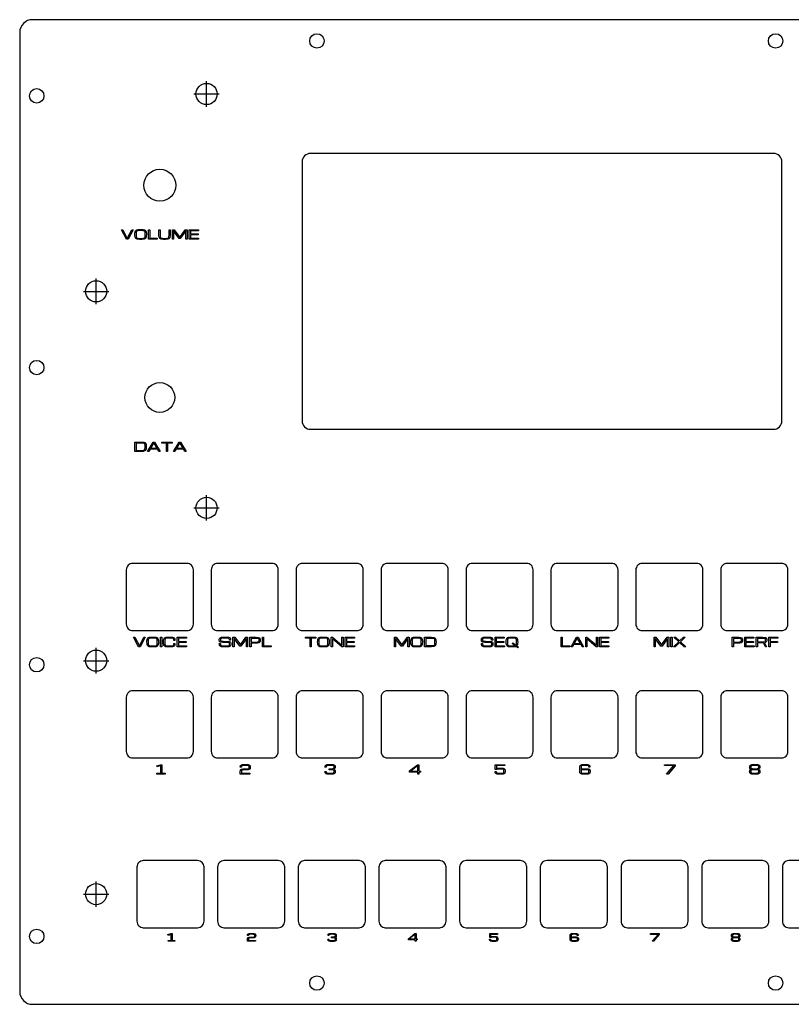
# Model space of a CAD drawing. Header units: millimetres. Extents: x 0 to 356, y 0 to 232.
# Tile 1 of 3: x 0 to 182, y 0 to 232. Entities that reach past the tile are written whole.
import ezdxf

# ---------------------------------------------------------------- set-up
doc = ezdxf.new("R2010")
doc.units = ezdxf.units.MM
for name, color, linetype in [('INCISIONE', 5, 'Continuous'), ('PRIGIONIERI_M3', 3, 'Continuous'), ('SVASATI', 6, 'Continuous'), ('TAGLIO', 1, 'Continuous')]:
    doc.layers.add(name, color=color, linetype=linetype)

msp = doc.modelspace()

# ---------------------------------------------------------------- linework, layer by layer
at = {"layer": 'INCISIONE'}
for points in [[(25.16, 180.25), (23.98, 182.45), (24.29, 182.45), (25.34, 180.44), (26.4, 182.45), (26.71, 182.45), (25.53, 180.25), (25.16, 180.25)], [(28.19, 180.2), (27.9, 180.21), (27.66, 180.25), (27.48, 180.31), (27.34, 180.41), (27.24, 180.55), (27.17, 180.75), (27.14, 181), (27.13, 181.32), (27.13, 181.38), (27.13, 181.65), (27.16, 181.87), (27.2, 182.05), (27.26, 182.19), (27.34, 182.3), (27.45, 182.38), (27.58, 182.44), (27.75, 182.47), (27.95, 182.49), (28.19, 182.49), (28.77, 182.49), (29.01, 182.49), (29.21, 182.47), (29.38, 182.44), (29.51, 182.38), (29.62, 182.3), (29.71, 182.19), (29.77, 182.05), (29.8, 181.87), (29.83, 181.65), (29.83, 181.38), (29.83, 181.32), (29.82, 181), (29.79, 180.75), (29.72, 180.55), (29.62, 180.41), (29.48, 180.31), (29.3, 180.25), (29.06, 180.21), (28.77, 180.2), (28.19, 180.2)], [(28.19, 180.44), (28.77, 180.44), (28.96, 180.44), (29.11, 180.45), (29.24, 180.48), (29.34, 180.52), (29.42, 180.58), (29.48, 180.66), (29.52, 180.77), (29.54, 180.92), (29.55, 181.1), (29.56, 181.32), (29.56, 181.38), (29.55, 181.61), (29.54, 181.79), (29.52, 181.94), (29.48, 182.05), (29.42, 182.13), (29.34, 182.19), (29.24, 182.22), (29.11, 182.24), (28.96, 182.25), (28.77, 182.26), (28.19, 182.26), (28, 182.25), (27.85, 182.24), (27.72, 182.22), (27.62, 182.19), (27.54, 182.13), (27.48, 182.05), (27.44, 181.94), (27.42, 181.79), (27.41, 181.61), (27.4, 181.38), (27.4, 181.32), (27.41, 181.1), (27.42, 180.92), (27.44, 180.77), (27.48, 180.66), (27.54, 180.58), (27.62, 180.52), (27.72, 180.48), (27.85, 180.45), (28, 180.44), (28.19, 180.44)], [(30.34, 180.25), (30.34, 182.45), (30.62, 182.45), (30.62, 180.48), (32.36, 180.48), (32.36, 180.25), (30.34, 180.25)], [(33.85, 180.2), (33.56, 180.21), (33.32, 180.25), (33.14, 180.31), (33, 180.41), (32.9, 180.55), (32.84, 180.75), (32.8, 181), (32.79, 181.32), (32.79, 182.45), (33.06, 182.45), (33.06, 181.32), (33.07, 181.1), (33.08, 180.92), (33.11, 180.77), (33.15, 180.66), (33.2, 180.58), (33.28, 180.52), (33.38, 180.48), (33.51, 180.45), (33.67, 180.44), (33.85, 180.44), (34.37, 180.44), (34.56, 180.44), (34.72, 180.45), (34.84, 180.48), (34.94, 180.52), (35.02, 180.58), (35.08, 180.66), (35.12, 180.77), (35.14, 180.92), (35.16, 181.1), (35.16, 181.32), (35.16, 182.45), (35.44, 182.45), (35.44, 181.32), (35.42, 181), (35.39, 180.75), (35.33, 180.55), (35.23, 180.41), (35.09, 180.31), (34.9, 180.25), (34.67, 180.21), (34.37, 180.2), (33.85, 180.2)], [(35.95, 180.25), (35.95, 182.45), (36.36, 182.45), (37.69, 180.65), (39, 182.45), (39.41, 182.45), (39.41, 180.25), (39.14, 180.25), (39.14, 182.2), (37.82, 180.39), (37.57, 180.39), (36.23, 182.2), (36.23, 180.25), (35.95, 180.25)], [(39.92, 180.25), (39.92, 182.45), (42.08, 182.45), (42.08, 182.22), (40.2, 182.22), (40.2, 181.49), (42, 181.49), (42, 181.26), (40.2, 181.26), (40.2, 180.48), (42.12, 180.48), (42.12, 180.25), (39.92, 180.25)], [(27.11, 130.25), (27.11, 132.45), (28.74, 132.45), (29.04, 132.44), (29.27, 132.41), (29.46, 132.35), (29.6, 132.26), (29.7, 132.12), (29.76, 131.94), (29.8, 131.69), (29.81, 131.38), (29.81, 131.32), (29.8, 131.01), (29.76, 130.77), (29.7, 130.58), (29.6, 130.45), (29.46, 130.35), (29.27, 130.29), (29.04, 130.26), (28.74, 130.25), (27.11, 130.25)], [(30.13, 130.25), (31.42, 132.45), (31.78, 132.45), (33.07, 130.25), (32.75, 130.25), (32.47, 130.75), (30.73, 130.75), (30.45, 130.25), (30.13, 130.25)], [(30.87, 130.98), (32.33, 130.98), (31.6, 132.26), (30.87, 130.98)], [(34.54, 130.25), (34.54, 132.22), (33.44, 132.22), (33.44, 132.45), (35.91, 132.45), (35.91, 132.22), (34.81, 132.22), (34.81, 130.25), (34.54, 130.25)], [(36.24, 130.25), (37.52, 132.45), (37.89, 132.45), (39.17, 130.25), (38.85, 130.25), (38.57, 130.75), (36.83, 130.75), (36.56, 130.25), (36.24, 130.25)], [(36.97, 130.98), (38.44, 130.98), (37.7, 132.26), (36.97, 130.98)], [(27.39, 130.49), (28.74, 130.49), (28.97, 130.49), (29.16, 130.51), (29.29, 130.55), (29.39, 130.62), (29.46, 130.72), (29.5, 130.87), (29.52, 131.06), (29.53, 131.32), (29.53, 131.38), (29.53, 131.59), (29.51, 131.77), (29.49, 131.91), (29.45, 132.01), (29.39, 132.09), (29.32, 132.15), (29.22, 132.18), (29.09, 132.2), (28.93, 132.21), (28.74, 132.21), (27.39, 132.21), (27.39, 130.49)], [(28, 84.25), (26.81, 86.45), (27.13, 86.45), (28.18, 84.44), (29.24, 86.45), (29.55, 86.45), (28.37, 84.25), (28, 84.25)], [(31.03, 84.2), (30.74, 84.21), (30.5, 84.25), (30.31, 84.31), (30.18, 84.41), (30.08, 84.55), (30.01, 84.75), (29.98, 85), (29.97, 85.32), (29.97, 85.38), (29.97, 85.65), (29.99, 85.87), (30.03, 86.05), (30.09, 86.19), (30.18, 86.3), (30.28, 86.38), (30.42, 86.44), (30.59, 86.47), (30.79, 86.49), (31.03, 86.49), (31.61, 86.49), (31.85, 86.49), (32.05, 86.47), (32.22, 86.44), (32.35, 86.38), (32.46, 86.3), (32.54, 86.19), (32.6, 86.05), (32.64, 85.87), (32.66, 85.65), (32.67, 85.38), (32.67, 85.32), (32.66, 85), (32.62, 84.75), (32.56, 84.55), (32.46, 84.41), (32.32, 84.31), (32.14, 84.25), (31.9, 84.21), (31.61, 84.2), (31.03, 84.2)], [(31.03, 84.44), (31.61, 84.44), (31.8, 84.44), (31.95, 84.45), (32.08, 84.48), (32.18, 84.52), (32.26, 84.58), (32.31, 84.66), (32.35, 84.77), (32.38, 84.92), (32.39, 85.1), (32.4, 85.32), (32.4, 85.38), (32.39, 85.61), (32.38, 85.79), (32.35, 85.94), (32.31, 86.05), (32.26, 86.13), (32.18, 86.19), (32.08, 86.22), (31.95, 86.24), (31.8, 86.25), (31.61, 86.26), (31.03, 86.26), (30.84, 86.25), (30.68, 86.24), (30.56, 86.22), (30.46, 86.19), (30.38, 86.13), (30.32, 86.05), (30.28, 85.94), (30.26, 85.79), (30.24, 85.61), (30.24, 85.38), (30.24, 85.32), (30.24, 85.1), (30.26, 84.92), (30.28, 84.77), (30.32, 84.66), (30.38, 84.58), (30.46, 84.52), (30.56, 84.48), (30.68, 84.45), (30.84, 84.44), (31.03, 84.44)], [(33.18, 84.25), (33.18, 86.45), (33.46, 86.45), (33.46, 84.25), (33.18, 84.25)], [(33.87, 85.32), (33.87, 85.38), (33.88, 85.65), (33.9, 85.87), (33.94, 86.05), (34, 86.19), (34.08, 86.3), (34.19, 86.38), (34.33, 86.44), (34.5, 86.47), (34.7, 86.49), (34.94, 86.49), (35.51, 86.49), (35.79, 86.49), (36.01, 86.47), (36.2, 86.42), (36.34, 86.36), (36.45, 86.25), (36.52, 86.11), (36.56, 85.93), (36.57, 85.69), (36.3, 85.69), (36.29, 85.88), (36.26, 86.01), (36.21, 86.11), (36.14, 86.18), (36.03, 86.22), (35.9, 86.24), (35.73, 86.25), (35.51, 86.26), (34.94, 86.26), (34.75, 86.25), (34.59, 86.24), (34.47, 86.22), (34.36, 86.19), (34.29, 86.13), (34.23, 86.05), (34.19, 85.94), (34.17, 85.79), (34.15, 85.61), (34.15, 85.38), (34.15, 85.32), (34.15, 85.1), (34.17, 84.92), (34.19, 84.77), (34.23, 84.66), (34.29, 84.58), (34.36, 84.52), (34.47, 84.48), (34.59, 84.45), (34.75, 84.44), (34.94, 84.44), (35.51, 84.44), (35.73, 84.44), (35.9, 84.45), (36.03, 84.47), (36.14, 84.51), (36.21, 84.57), (36.26, 84.67), (36.29, 84.81), (36.3, 84.99), (36.57, 84.99), (36.56, 84.75), (36.52, 84.57), (36.45, 84.43), (36.34, 84.33), (36.2, 84.27), (36.01, 84.23), (35.79, 84.21), (35.51, 84.2), (34.94, 84.2), (34.64, 84.21), (34.41, 84.25), (34.22, 84.31), (34.08, 84.41), (33.98, 84.55), (33.92, 84.75), (33.88, 85), (33.87, 85.32)], [(37.08, 84.25), (37.08, 86.45), (39.24, 86.45), (39.24, 86.22), (37.36, 86.22), (37.36, 85.49), (39.17, 85.49), (39.17, 85.26), (37.36, 85.26), (37.36, 84.48), (39.28, 84.48), (39.28, 84.25), (37.08, 84.25)], [(49.43, 84.88), (49.42, 85), (49.41, 85.08), (49.38, 85.15), (49.32, 85.19), (49.23, 85.22), (49.1, 85.24), (48.93, 85.25), (48.7, 85.25), (47.9, 85.27), (47.64, 85.28), (47.43, 85.3), (47.27, 85.34), (47.16, 85.4), (47.08, 85.48), (47.03, 85.58), (47.01, 85.71), (47, 85.87), (47.01, 86.04), (47.05, 86.18), (47.11, 86.29), (47.2, 86.37), (47.33, 86.43), (47.51, 86.47), (47.75, 86.49), (48.04, 86.49), (48.65, 86.49), (48.92, 86.49), (49.14, 86.48), (49.31, 86.44), (49.45, 86.39), (49.55, 86.3), (49.61, 86.18), (49.65, 86.01), (49.66, 85.79), (49.39, 85.79), (49.38, 85.96), (49.35, 86.08), (49.3, 86.16), (49.23, 86.21), (49.13, 86.24), (49, 86.25), (48.85, 86.26), (48.65, 86.26), (48.05, 86.26), (47.82, 86.25), (47.64, 86.25), (47.51, 86.23), (47.41, 86.2), (47.34, 86.15), (47.31, 86.09), (47.29, 85.99), (47.28, 85.87), (47.28, 85.77), (47.3, 85.68), (47.33, 85.62), (47.38, 85.58), (47.46, 85.55), (47.58, 85.53), (47.74, 85.52), (47.95, 85.51), (48.81, 85.5), (49.08, 85.49), (49.29, 85.46), (49.44, 85.42), (49.56, 85.36), (49.63, 85.28), (49.68, 85.18), (49.7, 85.05), (49.71, 84.88), (49.7, 84.71), (49.67, 84.56), (49.62, 84.44), (49.53, 84.35), (49.4, 84.28), (49.23, 84.24), (49, 84.21), (48.71, 84.2), (48.04, 84.2), (47.77, 84.21), (47.54, 84.23), (47.36, 84.27), (47.22, 84.33), (47.12, 84.43), (47.06, 84.56), (47.02, 84.75), (47, 84.98), (47.28, 84.98), (47.29, 84.8), (47.31, 84.66), (47.36, 84.57), (47.43, 84.51), (47.53, 84.47), (47.66, 84.45), (47.83, 84.44), (48.04, 84.44), (48.69, 84.44), (48.92, 84.44), (49.1, 84.46), (49.23, 84.48), (49.32, 84.52), (49.38, 84.58), (49.41, 84.65), (49.42, 84.75), (49.43, 84.88)], [(50.22, 84.25), (50.22, 86.45), (50.63, 86.45), (51.96, 84.65), (53.27, 86.45), (53.68, 86.45), (53.68, 84.25), (53.41, 84.25), (53.41, 86.2), (52.09, 84.39), (51.84, 84.39), (50.5, 86.2), (50.5, 84.25), (50.22, 84.25)], [(54.2, 84.25), (54.2, 86.45), (55.67, 86.45), (55.96, 86.44), (56.19, 86.42), (56.36, 86.37), (56.49, 86.31), (56.57, 86.22), (56.62, 86.11), (56.65, 85.97), (56.66, 85.8), (56.66, 85.74), (56.65, 85.58), (56.62, 85.44), (56.57, 85.33), (56.48, 85.24), (56.35, 85.18), (56.18, 85.13), (55.95, 85.1), (55.66, 85.1), (54.47, 85.1), (54.47, 84.25), (54.2, 84.25)], [(56.39, 85.8), (56.38, 85.92), (56.36, 86.02), (56.32, 86.09), (56.26, 86.14), (56.16, 86.18), (56.03, 86.2), (55.85, 86.21), (55.62, 86.21), (54.47, 86.21), (54.47, 85.33), (55.62, 85.33), (55.85, 85.34), (56.03, 85.35), (56.16, 85.37), (56.26, 85.41), (56.32, 85.46), (56.36, 85.53), (56.38, 85.63), (56.39, 85.74), (56.39, 85.8)], [(57.17, 84.25), (57.17, 86.45), (57.44, 86.45), (57.44, 84.48), (59.19, 84.48), (59.19, 84.25), (57.17, 84.25)], [(68.37, 84.25), (68.37, 86.22), (67.27, 86.22), (67.27, 86.45), (69.75, 86.45), (69.75, 86.22), (68.65, 86.22), (68.65, 84.25), (68.37, 84.25)], [(71.23, 84.2), (70.93, 84.21), (70.7, 84.25), (70.51, 84.31), (70.37, 84.41), (70.27, 84.55), (70.21, 84.75), (70.18, 85), (70.16, 85.32), (70.16, 85.38), (70.17, 85.65), (70.19, 85.87), (70.23, 86.05), (70.29, 86.19), (70.37, 86.3), (70.48, 86.38), (70.62, 86.44), (70.79, 86.47), (70.99, 86.49), (71.23, 86.49), (71.81, 86.49), (72.04, 86.49), (72.25, 86.47), (72.41, 86.44), (72.55, 86.38), (72.66, 86.3), (72.74, 86.19), (72.8, 86.05), (72.84, 85.87), (72.86, 85.65), (72.87, 85.38), (72.87, 85.32), (72.86, 85), (72.82, 84.75), (72.76, 84.55), (72.66, 84.41), (72.52, 84.31), (72.34, 84.25), (72.1, 84.21), (71.81, 84.2), (71.23, 84.2)], [(71.23, 84.44), (71.81, 84.44), (71.99, 84.44), (72.15, 84.45), (72.28, 84.48), (72.38, 84.52), (72.46, 84.58), (72.51, 84.66), (72.55, 84.77), (72.58, 84.92), (72.59, 85.1), (72.59, 85.32), (72.59, 85.38), (72.59, 85.61), (72.58, 85.79), (72.55, 85.94), (72.51, 86.05), (72.46, 86.13), (72.38, 86.19), (72.28, 86.22), (72.15, 86.24), (71.99, 86.25), (71.81, 86.26), (71.23, 86.26), (71.04, 86.25), (70.88, 86.24), (70.76, 86.22), (70.65, 86.19), (70.58, 86.13), (70.52, 86.05), (70.48, 85.94), (70.46, 85.79), (70.44, 85.61), (70.44, 85.38), (70.44, 85.32), (70.44, 85.1), (70.46, 84.92), (70.48, 84.77), (70.52, 84.66), (70.58, 84.58), (70.65, 84.52), (70.76, 84.48), (70.88, 84.45), (71.04, 84.44), (71.23, 84.44)], [(73.38, 84.25), (73.38, 86.45), (73.67, 86.45), (75.88, 84.59), (75.88, 84.59), (75.88, 86.45), (76.15, 86.45), (76.15, 84.25), (75.87, 84.25), (73.66, 86.12), (73.65, 86.12), (73.65, 84.25), (73.38, 84.25)], [(76.66, 84.25), (76.66, 86.45), (78.82, 86.45), (78.82, 86.22), (76.94, 86.22), (76.94, 85.49), (78.74, 85.49), (78.74, 85.26), (76.94, 85.26), (76.94, 84.48), (78.86, 84.48), (78.86, 84.25), (76.66, 84.25)], [(88.24, 84.25), (88.24, 86.45), (88.65, 86.45), (89.98, 84.65), (91.29, 86.45), (91.7, 86.45), (91.7, 84.25), (91.43, 84.25), (91.43, 86.2), (90.11, 84.39), (89.86, 84.39), (88.52, 86.2), (88.52, 84.25), (88.24, 84.25)], [(93.18, 84.2), (92.89, 84.21), (92.66, 84.25), (92.47, 84.31), (92.33, 84.41), (92.23, 84.55), (92.17, 84.75), (92.13, 85), (92.12, 85.32), (92.12, 85.38), (92.13, 85.65), (92.15, 85.87), (92.19, 86.05), (92.25, 86.19), (92.33, 86.3), (92.44, 86.38), (92.58, 86.44), (92.74, 86.47), (92.95, 86.49), (93.18, 86.49), (93.76, 86.49), (94, 86.49), (94.2, 86.47), (94.37, 86.44), (94.51, 86.38), (94.62, 86.3), (94.7, 86.19), (94.76, 86.05), (94.8, 85.87), (94.82, 85.65), (94.83, 85.38), (94.83, 85.32), (94.81, 85), (94.78, 84.75), (94.72, 84.55), (94.62, 84.41), (94.48, 84.31), (94.29, 84.25), (94.06, 84.21), (93.76, 84.2), (93.18, 84.2)], [(93.18, 84.44), (93.76, 84.44), (93.95, 84.44), (94.11, 84.45), (94.23, 84.48), (94.34, 84.52), (94.41, 84.58), (94.47, 84.66), (94.51, 84.77), (94.53, 84.92), (94.55, 85.1), (94.55, 85.32), (94.55, 85.38), (94.55, 85.61), (94.53, 85.79), (94.51, 85.94), (94.47, 86.05), (94.41, 86.13), (94.34, 86.19), (94.23, 86.22), (94.11, 86.24), (93.95, 86.25), (93.76, 86.26), (93.18, 86.26), (93, 86.25), (92.84, 86.24), (92.71, 86.22), (92.61, 86.19), (92.53, 86.13), (92.48, 86.05), (92.44, 85.94), (92.41, 85.79), (92.4, 85.61), (92.4, 85.38), (92.4, 85.32), (92.4, 85.1), (92.41, 84.92), (92.44, 84.77), (92.48, 84.66), (92.53, 84.58), (92.61, 84.52), (92.71, 84.48), (92.84, 84.45), (93, 84.44), (93.18, 84.44)], [(95.34, 84.25), (95.34, 86.45), (96.97, 86.45), (97.27, 86.44), (97.5, 86.41), (97.69, 86.35), (97.83, 86.26), (97.93, 86.12), (97.99, 85.94), (98.03, 85.69), (98.04, 85.38), (98.04, 85.32), (98.03, 85.01), (97.99, 84.77), (97.93, 84.58), (97.83, 84.45), (97.69, 84.35), (97.5, 84.29), (97.27, 84.26), (96.97, 84.25), (95.34, 84.25)], [(95.62, 84.49), (96.97, 84.49), (97.21, 84.49), (97.39, 84.51), (97.52, 84.55), (97.62, 84.62), (97.69, 84.72), (97.73, 84.87), (97.76, 85.06), (97.76, 85.32), (97.76, 85.38), (97.76, 85.59), (97.75, 85.77), (97.72, 85.91), (97.68, 86.01), (97.63, 86.09), (97.55, 86.15), (97.45, 86.18), (97.32, 86.2), (97.16, 86.21), (96.97, 86.21), (95.62, 86.21), (95.62, 84.49)], [(111.16, 84.88), (111.16, 85), (111.14, 85.08), (111.11, 85.15), (111.05, 85.19), (110.96, 85.22), (110.83, 85.24), (110.66, 85.25), (110.43, 85.25), (109.63, 85.27), (109.37, 85.28), (109.16, 85.3), (109, 85.34), (108.89, 85.4), (108.81, 85.48), (108.77, 85.58), (108.74, 85.71), (108.74, 85.87), (108.75, 86.04), (108.78, 86.18), (108.84, 86.29), (108.93, 86.37), (109.07, 86.43), (109.25, 86.47), (109.48, 86.49), (109.77, 86.49), (110.39, 86.49), (110.65, 86.49), (110.87, 86.48), (111.05, 86.44), (111.18, 86.39), (111.28, 86.3), (111.35, 86.18), (111.38, 86.01), (111.39, 85.79), (111.12, 85.79), (111.11, 85.96), (111.08, 86.08), (111.03, 86.16), (110.96, 86.21), (110.86, 86.24), (110.74, 86.25), (110.58, 86.26), (110.39, 86.26), (109.79, 86.26), (109.56, 86.25), (109.38, 86.25), (109.24, 86.23), (109.14, 86.2), (109.08, 86.15), (109.04, 86.09), (109.02, 85.99), (109.01, 85.87), (109.02, 85.77), (109.03, 85.68), (109.06, 85.62), (109.11, 85.58), (109.2, 85.55), (109.31, 85.53), (109.48, 85.52), (109.69, 85.51), (110.54, 85.5), (110.81, 85.49), (111.02, 85.46), (111.18, 85.42), (111.29, 85.36), (111.36, 85.28), (111.41, 85.18), (111.43, 85.05), (111.44, 84.88), (111.43, 84.71), (111.4, 84.56), (111.35, 84.44), (111.26, 84.35), (111.13, 84.28), (110.96, 84.24), (110.73, 84.21), (110.44, 84.2), (109.77, 84.2), (109.5, 84.21), (109.27, 84.23), (109.1, 84.27), (108.96, 84.33), (108.86, 84.43), (108.79, 84.56), (108.75, 84.75), (108.74, 84.98), (109.01, 84.98), (109.02, 84.8), (109.04, 84.66), (109.09, 84.57), (109.16, 84.51), (109.26, 84.47), (109.39, 84.45), (109.56, 84.44), (109.77, 84.44), (110.42, 84.44), (110.65, 84.44), (110.83, 84.46), (110.96, 84.48), (111.05, 84.52), (111.11, 84.58), (111.14, 84.65), (111.16, 84.75), (111.16, 84.88)], [(111.95, 84.25), (111.95, 86.45), (114.11, 86.45), (114.11, 86.22), (112.22, 86.22), (112.22, 85.49), (114.03, 85.49), (114.03, 85.26), (112.22, 85.26), (112.22, 84.48), (114.15, 84.48), (114.15, 84.25), (111.95, 84.25)], [(115.63, 84.2), (115.34, 84.21), (115.1, 84.25), (114.91, 84.31), (114.78, 84.41), (114.68, 84.55), (114.61, 84.75), (114.58, 85), (114.57, 85.32), (114.57, 85.38), (114.57, 85.65), (114.59, 85.87), (114.63, 86.05), (114.69, 86.19), (114.78, 86.3), (114.88, 86.38), (115.02, 86.44), (115.19, 86.47), (115.39, 86.49), (115.63, 86.49), (116.21, 86.49), (116.45, 86.49), (116.65, 86.47), (116.82, 86.44), (116.95, 86.38), (117.06, 86.3), (117.14, 86.19), (117.2, 86.05), (117.24, 85.87), (117.26, 85.65), (117.27, 85.38), (117.27, 85.32), (117.26, 85), (117.23, 84.75), (117.17, 84.56), (117.07, 84.42), (117.45, 84.11), (117.32, 83.94), (116.88, 84.29), (116.75, 84.25), (116.59, 84.22), (116.41, 84.21), (116.21, 84.2), (115.63, 84.2)], [(115.63, 84.44), (116.21, 84.44), (116.34, 84.44), (116.45, 84.45), (116.56, 84.45), (116.65, 84.47), (115.97, 85), (116.11, 85.17), (116.86, 84.58), (116.93, 84.69), (116.97, 84.84), (116.99, 85.05), (117, 85.32), (117, 85.38), (116.99, 85.61), (116.98, 85.79), (116.95, 85.94), (116.91, 86.05), (116.86, 86.13), (116.78, 86.19), (116.68, 86.22), (116.55, 86.24), (116.4, 86.25), (116.21, 86.26), (115.63, 86.26), (115.44, 86.25), (115.28, 86.24), (115.16, 86.22), (115.06, 86.19), (114.98, 86.13), (114.92, 86.05), (114.88, 85.94), (114.86, 85.79), (114.84, 85.61), (114.84, 85.38), (114.84, 85.32), (114.84, 85.1), (114.86, 84.92), (114.88, 84.77), (114.92, 84.66), (114.98, 84.58), (115.06, 84.52), (115.16, 84.48), (115.28, 84.45), (115.44, 84.44), (115.63, 84.44)], [(127.5, 84.25), (127.5, 86.45), (127.78, 86.45), (127.78, 84.48), (129.52, 84.48), (129.52, 84.25), (127.5, 84.25)], [(129.85, 84.25), (131.13, 86.45), (131.5, 86.45), (132.78, 84.25), (132.46, 84.25), (132.18, 84.75), (130.44, 84.75), (130.17, 84.25), (129.85, 84.25)], [(130.58, 84.98), (132.05, 84.98), (131.31, 86.26), (130.58, 84.98)], [(133.29, 84.25), (133.29, 86.45), (133.57, 86.45), (135.79, 84.59), (135.79, 84.59), (135.79, 86.45), (136.06, 86.45), (136.06, 84.25), (135.78, 84.25), (133.57, 86.12), (133.56, 86.12), (133.56, 84.25), (133.29, 84.25)], [(136.57, 84.25), (136.57, 86.45), (138.73, 86.45), (138.73, 86.22), (136.85, 86.22), (136.85, 85.49), (138.65, 85.49), (138.65, 85.26), (136.85, 85.26), (136.85, 84.48), (138.77, 84.48), (138.77, 84.25), (136.57, 84.25)], [(149.39, 84.25), (149.39, 86.45), (149.8, 86.45), (151.13, 84.65), (152.44, 86.45), (152.85, 86.45), (152.85, 84.25), (152.57, 84.25), (152.57, 86.2), (151.26, 84.39), (151.01, 84.39), (149.66, 86.2), (149.66, 84.25), (149.39, 84.25)], [(153.36, 84.25), (153.36, 86.45), (153.63, 86.45), (153.63, 84.25), (153.36, 84.25)], [(153.96, 84.25), (155.21, 85.41), (154.05, 86.45), (154.44, 86.45), (155.4, 85.59), (156.33, 86.45), (156.72, 86.45), (155.6, 85.41), (156.89, 84.25), (156.5, 84.25), (155.41, 85.23), (154.35, 84.25), (153.96, 84.25)], [(167.77, 84.25), (167.77, 86.45), (169.24, 86.45), (169.54, 86.44), (169.76, 86.42), (169.94, 86.37), (170.06, 86.31), (170.15, 86.22), (170.2, 86.11), (170.23, 85.97), (170.24, 85.8), (170.24, 85.74), (170.23, 85.58), (170.2, 85.44), (170.15, 85.33), (170.06, 85.24), (169.93, 85.18), (169.76, 85.13), (169.53, 85.1), (169.24, 85.1), (168.05, 85.1), (168.05, 84.25), (167.77, 84.25)], [(169.96, 85.8), (169.95, 85.92), (169.93, 86.02), (169.9, 86.09), (169.83, 86.14), (169.74, 86.18), (169.6, 86.2), (169.42, 86.21), (169.19, 86.21), (168.05, 86.21), (168.05, 85.33), (169.19, 85.33), (169.42, 85.34), (169.6, 85.35), (169.74, 85.37), (169.83, 85.41), (169.9, 85.46), (169.93, 85.53), (169.95, 85.63), (169.96, 85.74), (169.96, 85.8)], [(170.75, 84.25), (170.75, 86.45), (172.91, 86.45), (172.91, 86.22), (171.02, 86.22), (171.02, 85.49), (172.83, 85.49), (172.83, 85.26), (171.02, 85.26), (171.02, 84.48), (172.95, 84.48), (172.95, 84.25), (170.75, 84.25)], [(173.46, 86.45), (174.93, 86.45), (175.22, 86.44), (175.45, 86.42), (175.63, 86.38), (175.75, 86.32), (175.84, 86.24), (175.89, 86.13), (175.92, 85.99), (175.92, 85.82), (175.92, 85.76), (175.91, 85.6), (175.88, 85.47), (175.82, 85.36), (175.73, 85.27), (175.58, 85.2), (175.38, 85.16), (175.86, 84.25), (175.59, 84.25), (175.12, 85.14), (175.09, 85.14), (175.06, 85.14), (174.99, 85.14), (173.74, 85.14), (173.74, 84.25), (173.46, 84.25), (173.46, 86.45)], [(173.74, 85.38), (174.95, 85.38), (175.17, 85.38), (175.34, 85.39), (175.46, 85.41), (175.55, 85.45), (175.6, 85.5), (175.63, 85.57), (175.65, 85.65), (175.65, 85.76), (175.65, 85.82), (175.64, 85.94), (175.62, 86.04), (175.59, 86.1), (175.52, 86.15), (175.42, 86.18), (175.29, 86.2), (175.11, 86.21), (174.88, 86.21), (173.74, 86.21), (173.74, 85.38)], [(176.43, 84.25), (176.43, 86.45), (178.51, 86.45), (178.51, 86.22), (176.71, 86.22), (176.71, 85.49), (178.43, 85.49), (178.43, 85.26), (176.71, 85.26), (176.71, 84.25), (176.43, 84.25)], [(32.32, 54.25), (32.32, 54.48), (33.2, 54.48), (33.2, 56.22), (32.38, 55.94), (32.29, 56.15), (33.18, 56.45), (33.47, 56.45), (33.47, 54.48), (34.24, 54.48), (34.24, 54.25), (32.32, 54.25)], [(51.93, 54.78), (51.94, 54.96), (51.96, 55.1), (52.02, 55.22), (52.1, 55.31), (52.23, 55.38), (52.4, 55.42), (52.62, 55.45), (52.91, 55.46), (53.42, 55.46), (53.62, 55.47), (53.77, 55.48), (53.88, 55.5), (53.95, 55.53), (54, 55.59), (54.02, 55.66), (54.03, 55.75), (54.03, 55.87), (54.03, 55.99), (54.01, 56.09), (53.97, 56.15), (53.91, 56.2), (53.81, 56.23), (53.68, 56.25), (53.51, 56.25), (53.29, 56.26), (52.98, 56.26), (52.75, 56.25), (52.57, 56.25), (52.43, 56.23), (52.33, 56.2), (52.27, 56.15), (52.23, 56.09), (52.21, 55.99), (52.2, 55.87), (51.93, 55.87), (51.94, 56.04), (51.97, 56.18), (52.03, 56.29), (52.12, 56.37), (52.26, 56.43), (52.44, 56.47), (52.67, 56.49), (52.96, 56.49), (53.3, 56.49), (53.59, 56.49), (53.81, 56.47), (53.99, 56.43), (54.12, 56.37), (54.21, 56.29), (54.27, 56.18), (54.3, 56.04), (54.31, 55.87), (54.29, 55.65), (54.25, 55.49), (54.16, 55.37), (54.02, 55.29), (53.83, 55.25), (53.57, 55.23), (52.94, 55.23), (52.71, 55.23), (52.54, 55.21), (52.41, 55.19), (52.32, 55.15), (52.26, 55.09), (52.22, 55.01), (52.21, 54.91), (52.2, 54.78), (52.2, 54.48), (54.22, 54.48), (54.22, 54.25), (51.93, 54.25), (51.93, 54.78)], [(72.89, 54.2), (72.6, 54.21), (72.37, 54.24), (72.19, 54.28), (72.07, 54.35), (71.98, 54.44), (71.92, 54.56), (71.9, 54.71), (71.89, 54.88), (72.16, 54.88), (72.17, 54.75), (72.18, 54.65), (72.22, 54.58), (72.28, 54.52), (72.37, 54.48), (72.5, 54.46), (72.67, 54.44), (72.9, 54.44), (73.29, 54.44), (73.52, 54.44), (73.69, 54.46), (73.82, 54.48), (73.91, 54.52), (73.97, 54.58), (74, 54.65), (74.02, 54.75), (74.03, 54.88), (74.02, 55), (74.01, 55.09), (73.97, 55.16), (73.92, 55.21), (73.83, 55.24), (73.7, 55.26), (73.52, 55.27), (73.29, 55.27), (72.87, 55.27), (72.87, 55.5), (73.35, 55.5), (73.56, 55.51), (73.72, 55.52), (73.84, 55.54), (73.92, 55.57), (73.98, 55.62), (74.01, 55.68), (74.02, 55.76), (74.03, 55.87), (74.02, 55.99), (74, 56.09), (73.96, 56.15), (73.89, 56.2), (73.8, 56.23), (73.66, 56.25), (73.48, 56.25), (73.25, 56.26), (72.94, 56.26), (72.71, 56.25), (72.53, 56.25), (72.39, 56.23), (72.3, 56.2), (72.23, 56.15), (72.19, 56.09), (72.17, 55.99), (72.16, 55.87), (71.89, 55.87), (71.9, 56.04), (71.93, 56.18), (71.99, 56.29), (72.08, 56.37), (72.22, 56.43), (72.4, 56.47), (72.63, 56.49), (72.92, 56.49), (73.27, 56.49), (73.56, 56.49), (73.79, 56.47), (73.97, 56.43), (74.1, 56.37), (74.2, 56.29), (74.26, 56.18), (74.29, 56.04), (74.3, 55.87), (74.28, 55.67), (74.22, 55.53), (74.12, 55.44), (74, 55.39), (74.12, 55.34), (74.22, 55.24), (74.28, 55.09), (74.3, 54.88), (74.29, 54.71), (74.26, 54.56), (74.21, 54.44), (74.12, 54.35), (73.99, 54.28), (73.82, 54.24), (73.59, 54.21), (73.3, 54.2), (72.89, 54.2)], [(93.73, 54.25), (93.73, 54.71), (91.81, 54.71), (91.81, 54.98), (93.64, 56.45), (94.01, 56.45), (94.01, 54.94), (94.38, 54.94), (94.38, 54.71), (94.01, 54.71), (94.01, 54.25), (93.73, 54.25)], [(92.08, 54.94), (93.73, 54.94), (93.73, 56.26), (92.08, 54.94)], [(111.99, 55.3), (111.99, 56.45), (114.21, 56.45), (114.21, 56.22), (112.26, 56.22), (112.26, 55.5), (112.44, 55.61), (112.74, 55.65), (113.4, 55.65), (113.67, 55.64), (113.88, 55.61), (114.03, 55.57), (114.15, 55.51), (114.23, 55.42), (114.27, 55.31), (114.3, 55.18), (114.3, 55.03), (114.3, 54.88), (114.29, 54.71), (114.27, 54.56), (114.21, 54.44), (114.13, 54.35), (114, 54.28), (113.82, 54.24), (113.59, 54.21), (113.3, 54.2), (112.95, 54.2), (112.66, 54.21), (112.43, 54.24), (112.26, 54.28), (112.13, 54.35), (112.04, 54.44), (111.99, 54.56), (111.96, 54.71), (111.95, 54.88), (112.22, 54.88), (112.23, 54.75), (112.25, 54.65), (112.28, 54.58), (112.34, 54.52), (112.43, 54.48), (112.56, 54.46), (112.73, 54.44), (112.96, 54.44), (113.29, 54.44), (113.52, 54.44), (113.69, 54.46), (113.82, 54.48), (113.91, 54.52), (113.97, 54.58), (114.01, 54.65), (114.02, 54.75), (114.03, 54.88), (114.03, 55.03), (114.02, 55.14), (114.01, 55.23), (113.98, 55.3), (113.92, 55.35), (113.83, 55.38), (113.7, 55.4), (113.53, 55.41), (113.3, 55.42), (112.99, 55.42), (112.72, 55.41), (112.52, 55.39), (112.39, 55.36), (112.31, 55.3), (111.99, 55.3)], [(132.9, 54.2), (132.61, 54.21), (132.38, 54.24), (132.21, 54.28), (132.08, 54.35), (132, 54.44), (131.94, 54.56), (131.91, 54.71), (131.9, 54.88), (131.9, 55.86), (131.92, 56.03), (131.95, 56.17), (132.01, 56.28), (132.1, 56.36), (132.23, 56.42), (132.41, 56.46), (132.65, 56.49), (132.94, 56.49), (133.28, 56.49), (133.57, 56.49), (133.79, 56.47), (133.97, 56.43), (134.09, 56.37), (134.18, 56.29), (134.23, 56.18), (134.26, 56.04), (134.27, 55.87), (133.99, 55.87), (133.99, 55.99), (133.97, 56.09), (133.94, 56.15), (133.88, 56.2), (133.79, 56.23), (133.66, 56.25), (133.49, 56.25), (133.27, 56.26), (132.95, 56.26), (132.72, 56.25), (132.54, 56.24), (132.41, 56.23), (132.31, 56.19), (132.25, 56.14), (132.21, 56.07), (132.19, 55.98), (132.18, 55.86), (132.18, 55.35), (132.36, 55.47), (132.65, 55.5), (133.41, 55.5), (133.68, 55.5), (133.89, 55.47), (134.05, 55.43), (134.16, 55.36), (134.24, 55.28), (134.29, 55.17), (134.31, 55.04), (134.32, 54.88), (134.31, 54.71), (134.28, 54.56), (134.23, 54.44), (134.14, 54.35), (134.01, 54.28), (133.84, 54.24), (133.61, 54.21), (133.32, 54.2), (132.9, 54.2)], [(152.31, 54.25), (154.01, 56.22), (151.85, 56.22), (151.85, 56.45), (154.33, 56.45), (154.33, 56.17), (152.68, 54.25), (152.31, 54.25)], [(171.89, 54.88), (171.91, 55.09), (171.97, 55.24), (172.07, 55.34), (172.19, 55.39), (172.07, 55.44), (171.97, 55.53), (171.91, 55.67), (171.89, 55.87), (171.9, 56.04), (171.93, 56.18), (171.99, 56.29), (172.08, 56.37), (172.22, 56.43), (172.4, 56.47), (172.63, 56.49), (172.92, 56.49), (173.27, 56.49), (173.56, 56.49), (173.79, 56.47), (173.97, 56.43), (174.1, 56.37), (174.2, 56.29), (174.26, 56.18), (174.29, 56.04), (174.3, 55.87), (174.28, 55.67), (174.22, 55.53), (174.12, 55.44), (174, 55.39), (174.12, 55.34), (174.22, 55.24), (174.28, 55.09), (174.3, 54.88), (174.29, 54.71), (174.26, 54.56), (174.21, 54.44), (174.12, 54.35), (173.99, 54.28), (173.82, 54.24), (173.59, 54.21), (173.3, 54.2), (172.89, 54.2), (172.6, 54.21), (172.37, 54.24), (172.19, 54.28), (172.07, 54.35), (171.98, 54.44), (171.92, 54.56), (171.9, 54.71), (171.89, 54.88)], [(174.03, 55.87), (174.02, 55.99), (174, 56.09), (173.96, 56.15), (173.89, 56.2), (173.8, 56.23), (173.66, 56.25), (173.48, 56.25), (173.25, 56.26), (172.94, 56.26), (172.71, 56.25), (172.53, 56.25), (172.39, 56.23), (172.3, 56.2), (172.23, 56.15), (172.19, 56.09), (172.17, 55.99), (172.16, 55.87), (172.17, 55.76), (172.18, 55.68), (172.21, 55.62), (172.27, 55.57), (172.35, 55.54), (172.47, 55.52), (172.63, 55.51), (172.84, 55.5), (173.35, 55.5), (173.56, 55.51), (173.72, 55.52), (173.84, 55.54), (173.92, 55.57), (173.98, 55.62), (174.01, 55.68), (174.02, 55.76), (174.03, 55.87)], [(134.04, 54.88), (134.04, 55), (134.02, 55.09), (133.99, 55.16), (133.93, 55.21), (133.84, 55.24), (133.71, 55.26), (133.54, 55.27), (133.31, 55.27), (132.91, 55.27), (132.68, 55.27), (132.51, 55.26), (132.38, 55.24), (132.29, 55.21), (132.23, 55.16), (132.2, 55.09), (132.18, 55), (132.18, 54.88), (132.18, 54.75), (132.2, 54.65), (132.23, 54.58), (132.29, 54.52), (132.38, 54.48), (132.51, 54.46), (132.69, 54.44), (132.92, 54.44), (133.3, 54.44), (133.53, 54.44), (133.71, 54.46), (133.84, 54.48), (133.93, 54.52), (133.99, 54.58), (134.02, 54.65), (134.04, 54.75), (134.04, 54.88)], [(174.03, 54.88), (174.02, 55), (174.01, 55.09), (173.97, 55.16), (173.92, 55.21), (173.83, 55.24), (173.7, 55.26), (173.52, 55.27), (173.29, 55.27), (172.9, 55.27), (172.67, 55.27), (172.49, 55.26), (172.36, 55.24), (172.27, 55.21), (172.22, 55.16), (172.18, 55.09), (172.17, 55), (172.16, 54.88), (172.17, 54.75), (172.18, 54.65), (172.22, 54.58), (172.28, 54.52), (172.37, 54.48), (172.5, 54.46), (172.67, 54.44), (172.9, 54.44), (173.29, 54.44), (173.52, 54.44), (173.69, 54.46), (173.82, 54.48), (173.91, 54.52), (173.97, 54.58), (174, 54.65), (174.02, 54.75), (174.03, 54.88)], [(34.94, 14.85), (34.94, 15.04), (35.66, 15.04), (35.66, 16.46), (34.99, 16.23), (34.92, 16.41), (35.64, 16.65), (35.89, 16.65), (35.89, 15.04), (36.51, 15.04), (36.51, 14.85), (34.94, 14.85)], [(53.62, 15.28), (53.63, 15.43), (53.65, 15.55), (53.69, 15.64), (53.76, 15.72), (53.87, 15.77), (54.01, 15.81), (54.19, 15.83), (54.42, 15.84), (54.84, 15.84), (55.01, 15.84), (55.13, 15.85), (55.22, 15.87), (55.28, 15.9), (55.32, 15.94), (55.34, 16), (55.34, 16.08), (55.35, 16.18), (55.34, 16.28), (55.33, 16.35), (55.29, 16.41), (55.24, 16.45), (55.17, 16.47), (55.06, 16.48), (54.92, 16.49), (54.74, 16.49), (54.48, 16.49), (54.29, 16.49), (54.15, 16.48), (54.04, 16.47), (53.96, 16.45), (53.9, 16.41), (53.87, 16.35), (53.85, 16.28), (53.85, 16.18), (53.62, 16.18), (53.63, 16.31), (53.66, 16.43), (53.71, 16.52), (53.78, 16.58), (53.89, 16.63), (54.04, 16.66), (54.23, 16.68), (54.47, 16.69), (54.75, 16.69), (54.98, 16.68), (55.16, 16.66), (55.31, 16.63), (55.41, 16.58), (55.49, 16.52), (55.54, 16.43), (55.56, 16.31), (55.57, 16.18), (55.56, 16), (55.52, 15.86), (55.45, 15.77), (55.34, 15.7), (55.18, 15.66), (54.97, 15.65), (54.45, 15.65), (54.26, 15.65), (54.12, 15.64), (54.01, 15.62), (53.94, 15.58), (53.89, 15.54), (53.86, 15.47), (53.85, 15.39), (53.85, 15.28), (53.85, 15.04), (55.5, 15.04), (55.5, 14.85), (53.62, 14.85), (53.62, 15.28)], [(73.41, 14.81), (73.17, 14.82), (72.98, 14.84), (72.84, 14.88), (72.74, 14.93), (72.66, 15.01), (72.62, 15.1), (72.6, 15.22), (72.59, 15.37), (72.82, 15.37), (72.82, 15.26), (72.83, 15.18), (72.86, 15.12), (72.91, 15.07), (72.98, 15.04), (73.09, 15.02), (73.23, 15.01), (73.42, 15.01), (73.73, 15.01), (73.92, 15.01), (74.07, 15.02), (74.17, 15.04), (74.25, 15.07), (74.29, 15.12), (74.32, 15.18), (74.33, 15.26), (74.34, 15.37), (74.33, 15.46), (74.32, 15.54), (74.3, 15.59), (74.25, 15.63), (74.18, 15.66), (74.07, 15.68), (73.93, 15.68), (73.74, 15.69), (73.39, 15.69), (73.39, 15.88), (73.79, 15.88), (73.96, 15.88), (74.09, 15.89), (74.19, 15.9), (74.26, 15.93), (74.3, 15.97), (74.32, 16.02), (74.34, 16.09), (74.34, 16.18), (74.33, 16.28), (74.32, 16.35), (74.28, 16.41), (74.23, 16.45), (74.15, 16.47), (74.04, 16.48), (73.89, 16.49), (73.7, 16.49), (73.45, 16.49), (73.26, 16.49), (73.11, 16.48), (73, 16.47), (72.92, 16.45), (72.87, 16.41), (72.84, 16.35), (72.82, 16.28), (72.82, 16.18), (72.59, 16.18), (72.6, 16.31), (72.63, 16.43), (72.67, 16.52), (72.75, 16.58), (72.86, 16.63), (73.01, 16.66), (73.2, 16.68), (73.44, 16.69), (73.72, 16.69), (73.96, 16.68), (74.15, 16.66), (74.29, 16.63), (74.4, 16.58), (74.48, 16.52), (74.53, 16.43), (74.56, 16.31), (74.56, 16.18), (74.55, 16.01), (74.5, 15.9), (74.42, 15.82), (74.32, 15.78), (74.42, 15.74), (74.5, 15.66), (74.55, 15.54), (74.56, 15.37), (74.56, 15.22), (74.53, 15.1), (74.49, 15.01), (74.42, 14.93), (74.31, 14.88), (74.17, 14.84), (73.98, 14.82), (73.75, 14.81), (73.41, 14.81)], [(93.1, 14.85), (93.1, 15.22), (91.53, 15.22), (91.53, 15.45), (93.03, 16.65), (93.33, 16.65), (93.33, 15.41), (93.62, 15.41), (93.62, 15.22), (93.33, 15.22), (93.33, 14.85), (93.1, 14.85)], [(91.75, 15.41), (93.1, 15.41), (93.1, 16.5), (91.75, 15.41)], [(110.67, 15.71), (110.67, 16.65), (112.49, 16.65), (112.49, 16.46), (110.9, 16.46), (110.9, 15.87), (111.05, 15.96), (111.28, 15.99), (111.82, 15.99), (112.05, 15.99), (112.22, 15.97), (112.35, 15.93), (112.44, 15.88), (112.5, 15.81), (112.54, 15.72), (112.56, 15.61), (112.57, 15.49), (112.57, 15.37), (112.56, 15.22), (112.54, 15.1), (112.49, 15.01), (112.42, 14.93), (112.32, 14.88), (112.17, 14.84), (111.99, 14.82), (111.75, 14.81), (111.46, 14.81), (111.22, 14.82), (111.03, 14.84), (110.89, 14.88), (110.79, 14.93), (110.71, 15.01), (110.67, 15.1), (110.65, 15.22), (110.64, 15.37), (110.87, 15.37), (110.87, 15.26), (110.88, 15.18), (110.91, 15.12), (110.96, 15.07), (111.03, 15.04), (111.14, 15.02), (111.28, 15.01), (111.47, 15.01), (111.74, 15.01), (111.92, 15.01), (112.07, 15.02), (112.17, 15.04), (112.25, 15.07), (112.3, 15.12), (112.32, 15.18), (112.34, 15.26), (112.34, 15.37), (112.34, 15.49), (112.34, 15.58), (112.32, 15.65), (112.3, 15.71), (112.25, 15.75), (112.18, 15.78), (112.07, 15.79), (111.93, 15.8), (111.74, 15.8), (111.49, 15.8), (111.27, 15.8), (111.11, 15.79), (111, 15.76), (110.94, 15.71), (110.67, 15.71)], [(130.42, 14.81), (130.18, 14.82), (130, 14.84), (129.85, 14.88), (129.75, 14.93), (129.68, 15.01), (129.63, 15.1), (129.61, 15.22), (129.6, 15.37), (129.6, 16.16), (129.61, 16.3), (129.64, 16.42), (129.69, 16.51), (129.76, 16.58), (129.87, 16.63), (130.02, 16.66), (130.21, 16.68), (130.45, 16.69), (130.73, 16.69), (130.96, 16.68), (131.15, 16.66), (131.29, 16.63), (131.39, 16.58), (131.46, 16.52), (131.51, 16.43), (131.53, 16.31), (131.54, 16.18), (131.31, 16.18), (131.31, 16.28), (131.3, 16.35), (131.27, 16.41), (131.22, 16.45), (131.15, 16.47), (131.04, 16.48), (130.9, 16.49), (130.72, 16.49), (130.46, 16.49), (130.27, 16.49), (130.13, 16.48), (130.02, 16.47), (129.94, 16.44), (129.88, 16.4), (129.85, 16.34), (129.83, 16.26), (129.83, 16.16), (129.83, 15.75), (129.98, 15.85), (130.22, 15.88), (130.84, 15.88), (131.06, 15.87), (131.23, 15.85), (131.36, 15.81), (131.45, 15.76), (131.51, 15.69), (131.55, 15.6), (131.57, 15.5), (131.58, 15.37), (131.57, 15.22), (131.55, 15.1), (131.5, 15.01), (131.43, 14.93), (131.33, 14.88), (131.18, 14.84), (131, 14.82), (130.76, 14.81), (130.42, 14.81)], [(148.94, 14.85), (150.32, 16.46), (148.56, 16.46), (148.56, 16.65), (150.59, 16.65), (150.59, 16.42), (149.24, 14.85), (148.94, 14.85)], [(167.59, 15.37), (167.61, 15.54), (167.66, 15.66), (167.74, 15.74), (167.84, 15.78), (167.74, 15.82), (167.66, 15.9), (167.61, 16.01), (167.59, 16.18), (167.6, 16.31), (167.63, 16.43), (167.67, 16.52), (167.75, 16.58), (167.86, 16.63), (168.01, 16.66), (168.2, 16.68), (168.44, 16.69), (168.72, 16.69), (168.96, 16.68), (169.15, 16.66), (169.29, 16.63), (169.4, 16.58), (169.48, 16.52), (169.53, 16.43), (169.56, 16.31), (169.56, 16.18), (169.55, 16.01), (169.5, 15.9), (169.42, 15.82), (169.32, 15.78), (169.42, 15.74), (169.5, 15.66), (169.55, 15.54), (169.56, 15.37), (169.56, 15.22), (169.53, 15.1), (169.49, 15.01), (169.42, 14.93), (169.31, 14.88), (169.17, 14.84), (168.98, 14.82), (168.75, 14.81), (168.41, 14.81), (168.17, 14.82), (167.98, 14.84), (167.84, 14.88), (167.74, 14.93), (167.66, 15.01), (167.62, 15.1), (167.6, 15.22), (167.59, 15.37)], [(169.34, 16.18), (169.33, 16.28), (169.32, 16.35), (169.28, 16.41), (169.23, 16.45), (169.15, 16.47), (169.04, 16.48), (168.89, 16.49), (168.7, 16.49), (168.45, 16.49), (168.26, 16.49), (168.11, 16.48), (168, 16.47), (167.92, 16.45), (167.87, 16.41), (167.84, 16.35), (167.82, 16.28), (167.82, 16.18), (167.82, 16.09), (167.83, 16.02), (167.86, 15.97), (167.9, 15.93), (167.97, 15.9), (168.06, 15.89), (168.2, 15.88), (168.37, 15.88), (168.79, 15.88), (168.96, 15.88), (169.09, 15.89), (169.19, 15.9), (169.26, 15.93), (169.3, 15.97), (169.32, 16.02), (169.34, 16.09), (169.34, 16.18)], [(131.35, 15.37), (131.35, 15.46), (131.34, 15.54), (131.31, 15.59), (131.26, 15.63), (131.19, 15.66), (131.08, 15.68), (130.94, 15.68), (130.75, 15.69), (130.43, 15.69), (130.24, 15.68), (130.1, 15.68), (129.99, 15.66), (129.92, 15.63), (129.87, 15.59), (129.85, 15.54), (129.83, 15.46), (129.83, 15.37), (129.83, 15.26), (129.85, 15.18), (129.87, 15.12), (129.92, 15.07), (130, 15.04), (130.1, 15.02), (130.25, 15.01), (130.43, 15.01), (130.75, 15.01), (130.94, 15.01), (131.08, 15.02), (131.19, 15.04), (131.26, 15.07), (131.31, 15.12), (131.34, 15.18), (131.35, 15.26), (131.35, 15.37)], [(169.34, 15.37), (169.33, 15.46), (169.32, 15.54), (169.3, 15.59), (169.25, 15.63), (169.18, 15.66), (169.07, 15.68), (168.93, 15.68), (168.74, 15.69), (168.41, 15.69), (168.23, 15.68), (168.08, 15.68), (167.98, 15.66), (167.91, 15.63), (167.86, 15.59), (167.83, 15.54), (167.82, 15.46), (167.82, 15.37), (167.82, 15.26), (167.83, 15.18), (167.86, 15.12), (167.91, 15.07), (167.98, 15.04), (168.09, 15.02), (168.23, 15.01), (168.42, 15.01), (168.73, 15.01), (168.92, 15.01), (169.07, 15.02), (169.17, 15.04), (169.25, 15.07), (169.29, 15.12), (169.32, 15.18), (169.33, 15.26), (169.34, 15.37)]]:
    msp.add_lwpolyline(points, close=True, dxfattribs=at)
at = {"layer": 'PRIGIONIERI_M3'}
for p, q in [((44, 211.45), (44, 217.45)), ((41, 214.45), (47, 214.45)), ((18, 164.95), (18, 170.95)), ((15, 167.95), (21, 167.95)), ((44, 113.95), (44, 119.95)), ((41, 116.95), (47, 116.95)), ((18, 77.95), (18, 83.95)), ((15, 80.95), (21, 80.95)), ((18, 22.95), (18, 28.95)), ((15, 25.95), (21, 25.95))]:
    msp.add_line(p, q, dxfattribs=at)
for centre in [(44, 214.45), (18, 167.95), (44, 116.95), (18, 80.95), (18, 25.95)]:
    msp.add_circle(centre, 2.5, dxfattribs=at)
at = {"layer": 'SVASATI'}
for centre in [(70, 226.95), (178, 226.95), (4, 214), (4, 150), (4, 80), (4, 16), (70, 5), (178, 5)]:
    msp.add_circle(centre, 1.7, dxfattribs=at)
at = {"layer": 'TAGLIO'}
for points in [[(3, 0), (353, 0, 0.414214), (356, 3), (356, 228.95, 0.414214), (353, 231.95), (3, 231.95, 0.414214), (0, 228.95), (0, 3, 0.414214)], [(68.5, 135.45), (177.5, 135.45, 0.414214), (179.5, 137.45), (179.5, 198.45, 0.414214), (177.5, 200.45), (68.5, 200.45, 0.414214), (66.5, 198.45), (66.5, 137.45, 0.414214)], [(26.6, 88.05), (39.4, 88.05, 0.414214), (40.9, 89.55), (40.9, 102.35, 0.414214), (39.4, 103.85), (26.6, 103.85, 0.414214), (25.1, 102.35), (25.1, 89.55, 0.414214)], [(46.6, 88.05), (59.4, 88.05, 0.414214), (60.9, 89.55), (60.9, 102.35, 0.414214), (59.4, 103.85), (46.6, 103.85, 0.414214), (45.1, 102.35), (45.1, 89.55, 0.414214)], [(66.6, 88.05), (79.4, 88.05, 0.414214), (80.9, 89.55), (80.9, 102.35, 0.414214), (79.4, 103.85), (66.6, 103.85, 0.414214), (65.1, 102.35), (65.1, 89.55, 0.414214)], [(86.6, 88.05), (99.4, 88.05, 0.414214), (100.9, 89.55), (100.9, 102.35, 0.414214), (99.4, 103.85), (86.6, 103.85, 0.414214), (85.1, 102.35), (85.1, 89.55, 0.414214)], [(106.6, 88.05), (119.4, 88.05, 0.414214), (120.9, 89.55), (120.9, 102.35, 0.414214), (119.4, 103.85), (106.6, 103.85, 0.414214), (105.1, 102.35), (105.1, 89.55, 0.414214)], [(126.6, 88.05), (139.4, 88.05, 0.414214), (140.9, 89.55), (140.9, 102.35, 0.414214), (139.4, 103.85), (126.6, 103.85, 0.414214), (125.1, 102.35), (125.1, 89.55, 0.414214)], [(146.6, 88.05), (159.4, 88.05, 0.414214), (160.9, 89.55), (160.9, 102.35, 0.414214), (159.4, 103.85), (146.6, 103.85, 0.414214), (145.1, 102.35), (145.1, 89.55, 0.414214)], [(166.6, 88.05), (179.4, 88.05, 0.414214), (180.9, 89.55), (180.9, 102.35, 0.414214), (179.4, 103.85), (166.6, 103.85, 0.414214), (165.1, 102.35), (165.1, 89.55, 0.414214)], [(26.6, 58.05), (39.4, 58.05, 0.414214), (40.9, 59.55), (40.9, 72.35, 0.414214), (39.4, 73.85), (26.6, 73.85, 0.414214), (25.1, 72.35), (25.1, 59.55, 0.414214)], [(46.6, 58.05), (59.4, 58.05, 0.414214), (60.9, 59.55), (60.9, 72.35, 0.414214), (59.4, 73.85), (46.6, 73.85, 0.414214), (45.1, 72.35), (45.1, 59.55, 0.414214)], [(66.6, 58.05), (79.4, 58.05, 0.414214), (80.9, 59.55), (80.9, 72.35, 0.414214), (79.4, 73.85), (66.6, 73.85, 0.414214), (65.1, 72.35), (65.1, 59.55, 0.414214)], [(86.6, 58.05), (99.4, 58.05, 0.414214), (100.9, 59.55), (100.9, 72.35, 0.414214), (99.4, 73.85), (86.6, 73.85, 0.414214), (85.1, 72.35), (85.1, 59.55, 0.414214)], [(106.6, 58.05), (119.4, 58.05, 0.414214), (120.9, 59.55), (120.9, 72.35, 0.414214), (119.4, 73.85), (106.6, 73.85, 0.414214), (105.1, 72.35), (105.1, 59.55, 0.414214)], [(126.6, 58.05), (139.4, 58.05, 0.414214), (140.9, 59.55), (140.9, 72.35, 0.414214), (139.4, 73.85), (126.6, 73.85, 0.414214), (125.1, 72.35), (125.1, 59.55, 0.414214)], [(146.6, 58.05), (159.4, 58.05, 0.414214), (160.9, 59.55), (160.9, 72.35, 0.414214), (159.4, 73.85), (146.6, 73.85, 0.414214), (145.1, 72.35), (145.1, 59.55, 0.414214)], [(166.6, 58.05), (179.4, 58.05, 0.414214), (180.9, 59.55), (180.9, 72.35, 0.414214), (179.4, 73.85), (166.6, 73.85, 0.414214), (165.1, 72.35), (165.1, 59.55, 0.414214)], [(29.1, 18.05), (41.9, 18.05, 0.414214), (43.4, 19.55), (43.4, 32.35, 0.414214), (41.9, 33.85), (29.1, 33.85, 0.414214), (27.6, 32.35), (27.6, 19.55, 0.414214)], [(48.1, 18.05), (60.9, 18.05, 0.414214), (62.4, 19.55), (62.4, 32.35, 0.414214), (60.9, 33.85), (48.1, 33.85, 0.414214), (46.6, 32.35), (46.6, 19.55, 0.414214)], [(67.1, 18.05), (79.9, 18.05, 0.414214), (81.4, 19.55), (81.4, 32.35, 0.414214), (79.9, 33.85), (67.1, 33.85, 0.414214), (65.6, 32.35), (65.6, 19.55, 0.414214)], [(86.1, 18.05), (98.9, 18.05, 0.414214), (100.4, 19.55), (100.4, 32.35, 0.414214), (98.9, 33.85), (86.1, 33.85, 0.414214), (84.6, 32.35), (84.6, 19.55, 0.414214)], [(105.1, 18.05), (117.9, 18.05, 0.414214), (119.4, 19.55), (119.4, 32.35, 0.414214), (117.9, 33.85), (105.1, 33.85, 0.414214), (103.6, 32.35), (103.6, 19.55, 0.414214)], [(124.1, 18.05), (136.9, 18.05, 0.414214), (138.4, 19.55), (138.4, 32.35, 0.414214), (136.9, 33.85), (124.1, 33.85, 0.414214), (122.6, 32.35), (122.6, 19.55, 0.414214)], [(143.1, 18.05), (155.9, 18.05, 0.414214), (157.4, 19.55), (157.4, 32.35, 0.414214), (155.9, 33.85), (143.1, 33.85, 0.414214), (141.6, 32.35), (141.6, 19.55, 0.414214)], [(162.1, 18.05), (174.9, 18.05, 0.414214), (176.4, 19.55), (176.4, 32.35, 0.414214), (174.9, 33.85), (162.1, 33.85, 0.414214), (160.6, 32.35), (160.6, 19.55, 0.414214)], [(181.1, 18.05), (193.9, 18.05, 0.414214), (195.4, 19.55), (195.4, 32.35, 0.414214), (193.9, 33.85), (181.1, 33.85, 0.414214), (179.6, 32.35), (179.6, 19.55, 0.414214)]]:
    msp.add_lwpolyline(points, format="xyb", close=True, dxfattribs=at)
for centre, radius in [((33, 192.95), 3.75), ((33, 142.95), 3.5)]:
    msp.add_circle(centre, radius, dxfattribs=at)

doc.saveas('drawing.dxf')
